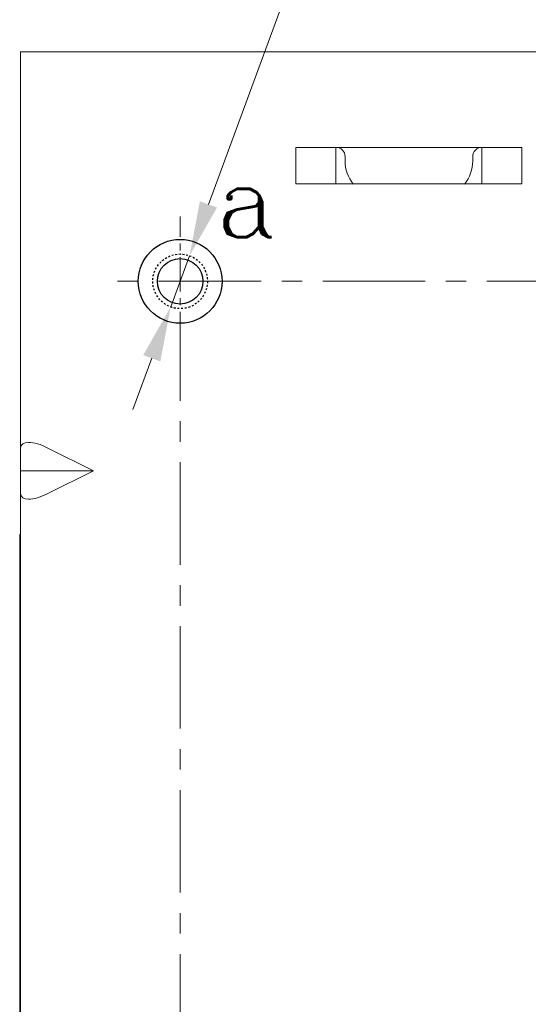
# Model space of a CAD drawing. Header units: inches. Extents: x 0 to 521, y 0 to 277.
# Tile 10 of 12: x 337 to 365, y 167 to 221. Entities that reach past the tile are written whole.
import ezdxf

# ---------------------------------------------------------------- set-up
doc = ezdxf.new("R2010")
doc.units = ezdxf.units.IN
doc.header["$MEASUREMENT"] = 0
for name, pattern in [('CENTER', [0.6, 0.375, -0.075, 0.075, -0.075]), ('CENTER2', [28.574999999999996, 19.05, -3.174999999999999, 3.174999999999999, -3.174999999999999]), ('HIDDEN', [0.2, 0.1, -0.1])]:
    doc.linetypes.add(name, pattern=pattern)
doc.layers.get('0').update_dxf_attribs({"lineweight": 13})
doc.layers.add('02___PRT_ALL_AXES', color=7, linetype='Continuous')
doc.layers.add('DEFAULT_2', color=8, linetype='HIDDEN')
doc.layers.add('Center', color=1, linetype='CENTER2', lineweight=9)
doc.layers.add('Dimension', color=2, linetype='Continuous', lineweight=9)
doc.styles.add('ROMANC', font='romanc')
doc.styles.add('ROMANS', font='romans')
doc.dimstyles.new('yutana', dxfattribs={"dimscale": 2, "dimtxt": 2, "dimasz": 1.5, "dimexe": 1, "dimexo": 1, "dimgap": 1, "dimtad": 1, "dimdec": 1, "dimzin": 0, "dimdsep": 46, "dimtxsty": 'ROMANS', "dimcen": 0, "dimadec": 0, "dimazin": 0, "dimtp": 0.01, "dimtm": 0.01, "dimtfac": 1, "dimtdec": 1, "dimtmove": 0, "dimatfit": 3, "dimfxl": 1, "dimtolj": 1, "dimtzin": 0, "dimlwd": 0, "dimlwe": 0, "dimarcsym": 0})

# ---------------------------------------------------------------- blocks, each defined once
blk = doc.blocks.new('*D24')
at = {"layer": 'Defpoints', "color": 0}
for p in [(346.0411527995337, 208.5161038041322), (345.0045852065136, 205.700872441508)]:
    blk.add_point(p, dxfattribs=at)
at = {"layer": 'Dimension', "color": 0, "lineweight": 0}
for p, q in [((353.1288282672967, 227.7656408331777), (347.0777203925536, 211.331335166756)), ((383.8907330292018, 227.7656408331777), (353.1288282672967, 227.7656408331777)), ((345.0045852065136, 205.700872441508), (346.0411527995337, 208.5161038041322)), ((343.9680176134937, 202.8856410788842), (342.9314500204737, 200.0704097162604))]:
    blk.add_line(p, q, dxfattribs=at)
at = {"layer": 'Dimension', "color": 0}
for points in [[(346.6085151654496, 211.5040964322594), (347.5469256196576, 211.1585739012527), (346.0411527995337, 208.5161038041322)], [(344.4372228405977, 202.7128798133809), (343.4988123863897, 203.0584023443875), (345.0045852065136, 205.700872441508)]]:
    blk.add_solid(points, dxfattribs=at)
at = {"layer": 'Dimension', "color": 0, "insert": (369.5097806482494, 231.7656408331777), "char_height": 4, "attachment_point": 5, "style": 'ROMANS'}
blk.add_mtext('\\A1;4-M3x0.5', dxfattribs=at)

msp = doc.modelspace()

# ---------------------------------------------------------------- linework, layer by layer
at = {"color": 7, "linetype": 'Continuous'}
for p, q in [((336.7728690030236, 41.70848812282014), (336.7728690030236, 219.7084881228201)), ((336.7728690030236, 219.7084881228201), (425.7728690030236, 219.7084881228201)), ((351.8729144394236, 212.4584937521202), (351.8729144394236, 214.4584937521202)), ((351.8729144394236, 214.4584937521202), (364.2729144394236, 214.4584937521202)), ((354.0729144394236, 212.4584937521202), (354.0729144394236, 214.4584937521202)), ((362.0729144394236, 212.4584937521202), (362.0729144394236, 214.4584937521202)), ((364.2729144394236, 212.4584937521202), (364.2729144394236, 214.4584937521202)), ((351.8729144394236, 212.4584937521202), (364.2729144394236, 212.4584937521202)), ((338.2728690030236, 197.9584881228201), (340.7728690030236, 196.7084881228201)), ((340.7728690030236, 196.7084881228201), (336.7728690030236, 196.7084881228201)), ((338.2728690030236, 195.4584881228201), (340.7728690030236, 196.7084881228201)), ((336.7228690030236, 143.2084881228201), (336.7228690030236, 193.2084881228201)), ((336.7228690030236, 193.2084881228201), (336.7728690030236, 193.2084881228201))]:
    msp.add_line(p, q, dxfattribs=at)
at = {"color": 3, "linetype": 'Continuous'}
for p, q in [((354.5728690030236, 213.7084916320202), (354.5728690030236, 213.9584916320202)), ((361.5728690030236, 213.7084916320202), (361.5728690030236, 213.9584916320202))]:
    msp.add_line(p, q, dxfattribs=at)
for centre, radius, start, end in [((354.0728690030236, 213.9584916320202), 0.5, 0, 90), ((362.0728690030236, 213.9584916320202), 0.5, 90, 180), ((356.5728690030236, 213.7084916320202), 2, 180, 219.0002217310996), ((359.5728690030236, 213.7084916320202), 2, 320.9997782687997, 0)]:
    msp.add_arc(centre, radius, start, end, dxfattribs=at)
at = {"color": 7, "linetype": 'Continuous'}
for centre, major_axis, start_param, end_param in [((338.2728690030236, 197.2084881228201), (1.4598734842, -0.9022514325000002), 1.8026201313, 3.3734164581), ((338.2728690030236, 196.2084881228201), (1.4598734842, 0.9022514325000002), 2.9097688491, 4.4805651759)]:
    msp.add_ellipse(centre, major_axis=major_axis, ratio=0.3819660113, start_param=start_param, end_param=end_param, dxfattribs=at)
at = {"layer": '02___PRT_ALL_AXES', "color": 7, "linetype": 'Continuous'}
for radius in [2.3, 1.25]:
    msp.add_circle((345.5228690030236, 207.1084881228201), radius, dxfattribs=at)
at = {"layer": 'Center', "linetype": 'CENTER', "ltscale": 5}
msp.add_line((345.5228690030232, 203.5552728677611), (345.5228690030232, 210.6617033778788), dxfattribs=at)
at = {"layer": 'Center', "linetype": 'CENTER', "ltscale": 15}
for p, q in [((421.9696537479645, 207.1084881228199), (341.9696537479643, 207.1084881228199)), ((345.5228690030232, 83.55527286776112), (345.5228690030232, 203.5552728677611))]:
    msp.add_line(p, q, dxfattribs=at)
at = {"layer": 'DEFAULT_2', "color": 8, "linetype": 'HIDDEN'}
msp.add_circle((345.5228690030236, 207.1084881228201), 1.5, dxfattribs=at)

# ---------------------------------------------------------------- texts
at = {"layer": 'Dimension', "insert": (347.4580069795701, 213.525864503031), "char_height": 4, "width": 105.3611493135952, "attachment_point": 1, "style": 'ROMANC'}
msp.add_mtext('a', dxfattribs=at)

# ---------------------------------------------------------------- dimensions: what is measured, and where the dimension line sits
at = {"layer": 'Dimension'}
dim = msp.add_diameter_dim_2p(p1=(345.0045852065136, 205.700872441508), p2=(346.0411527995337, 208.5161038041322), text='4-M3x0.5', dimstyle='yutana', override={"dimscale": 2, "dimasz": 1.5, "dimtoh": 1, "dimtxsty": 'ROMANS'}, dxfattribs=at)
dim.commit()
dim.dimension.update_dxf_attribs({"geometry": '*D24', "text_midpoint": (369.5097806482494, 227.7656408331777), "dimtype": 163})

doc.saveas('drawing.dxf')
